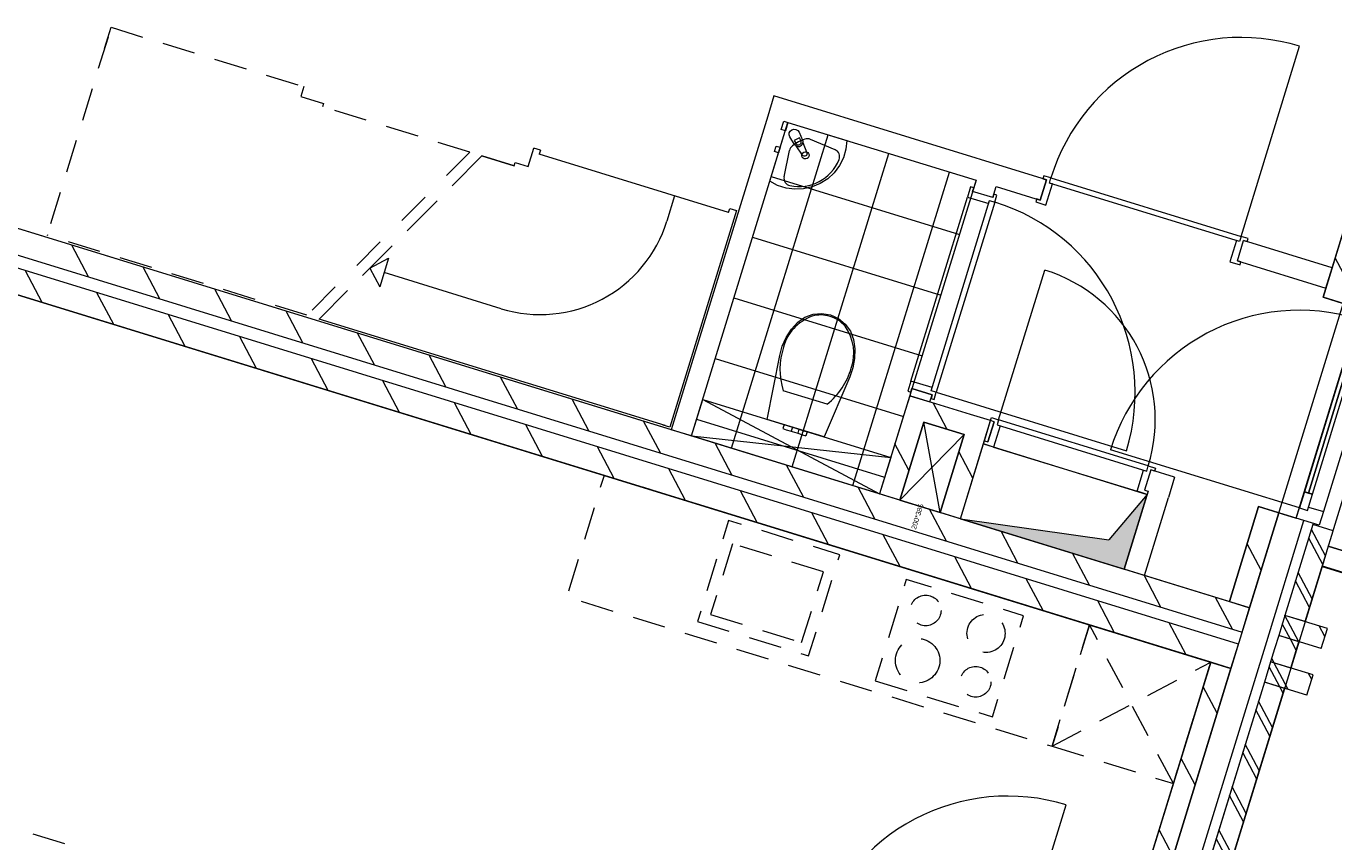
# Model space of a CAD drawing. Header units: metres. Extents: x 136314.7 to 136393.7, y 453293.7 to 453383.2.
# Tile 74 of 95: x 136354.5 to 136360.7, y 453336.3 to 453340.1. Entities that reach past the tile are written whole.
import ezdxf

# ---------------------------------------------------------------- set-up
doc = ezdxf.new("R2010")
doc.units = ezdxf.units.M
doc.set_wipeout_variables(frame=1)
doc.linetypes.add('B0701', pattern=[234.1199934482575, 155.9999942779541, -78.11999917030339])
doc.linetypes.add('Wipeout_Contour', pattern=[1000, 0, -1000])
for name, color, linetype in [('-DR-nw-vh-kantverharding', 4, 'Continuous'), ('kavelgrens', 211, 'Continuous'), ('SIT_Situatie plgr_3_74 Sanitair', 7, 'Continuous'), ('SIT_Situatie plgr_3_New_21 Buitenwanden', 7, 'Continuous'), ('SIT_Situatie plgr_3_New_21 Buitenwanden Afdek-arcering', 7, 'Continuous'), ('SIT_Situatie plgr_3_New_21 Buitenwanden Deuren', 7, 'Continuous'), ('SIT_Situatie plgr_3_New_21 Buitenwanden Doorsnede-arcering', 7, 'Continuous'), ('SIT_Situatie plgr_3_New_22 C Binnenwanden', 7, 'Continuous'), ('SIT_Situatie plgr_3_New_22 C Binnenwanden Doorsnede-arcering', 7, 'Continuous'), ('SIT_Situatie plgr_3_New_22 NC Binnenwanden', 7, 'Continuous'), ('SIT_Situatie plgr_3_New_22 NC Binnenwanden Deuren', 7, 'Continuous'), ('SIT_Situatie plgr_3_New_22 NC Binnenwanden Doorsnede-arcering', 7, 'Continuous'), ('SIT_Situatie plgr_3_New_23 Vloeren', 7, 'Continuous'), ('SIT_Situatie plgr_3_New_24 Trappen', 7, 'Continuous'), ('SIT_Situatie plgr_3_New_43 Vloerafwerking', 7, 'Continuous'), ('SIT_Situatie plgr_3_New_43 Vloerafwerking Afdek-arcering', 7, 'Continuous'), ('SIT_Situatie plgr_3_New_73 Keuken', 7, 'Continuous'), ('SIT_Situatie plgr_3_New_74 Sanitair', 7, 'Continuous'), ('SIT_Situatie plgr_3_New_74 Sanitair 2D arcering', 7, 'Continuous'), ('SIT_Situatie plgr_3_New_90 Terrein perceel', 7, 'Continuous')]:
    doc.layers.add(name, color=color, linetype=linetype)
doc.styles.add('GENERATED_STYLE_1', font='arial.ttf')
pattern_1 = [(117.8902296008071, (5844.947476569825, -12011.19237923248), (132.5768116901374, 70.16686541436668), []), (117.8902296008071, (5818.432114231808, -12025.22575231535), (132.5768116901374, 70.16686541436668), [])]
pattern_2 = [(117.8902296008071, (5844.947476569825, -12011.19237923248), (220.9613528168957, 116.9447756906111), [])]

# ---------------------------------------------------------------- blocks, each defined once
blk = doc.blocks.new('Woonblock 2 Jutfasehof')
at = {"layer": 'SIT_Situatie plgr_3_New_22 C Binnenwanden Doorsnede-arcering', "linetype": 'Continuous', "lineweight": 0}
h = blk.add_hatch(dxfattribs=at)
h.set_pattern_fill('130_KALKZANDSTEEN_0003', color=252, style=0, pattern_type=2)
h.set_pattern_definition(pattern_2)
h.paths.add_polyline_path([(1489.764699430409, 7796.76013933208), (-6404.671319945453, 10226.87946479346), (-6439.975716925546, 10112.19032165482), (1454.460302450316, 7682.070996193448)])
h = blk.add_hatch(dxfattribs=at)
h.set_pattern_fill('130_KALKZANDSTEEN_0003', color=252, style=0, pattern_type=2)
h.set_pattern_definition(pattern_2)
h.paths.add_polyline_path([(1436.808103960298, 7624.726424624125), (-6457.627915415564, 10054.8457500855), (-6492.932312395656, 9940.156606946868), (1401.503706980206, 7510.037281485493)])
at = {"layer": 'SIT_Situatie plgr_3_New_22 NC Binnenwanden Doorsnede-arcering', "linetype": 'Continuous', "lineweight": 0}
h = blk.add_hatch(dxfattribs=at)
h.set_pattern_fill('130_KALKZANDSTEEN_0003', color=252, style=0, pattern_type=2)
h.set_pattern_definition(pattern_2)
h.paths.add_polyline_path([(1932.246463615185, 9234.197363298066), (2062.28432582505, 9656.635707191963), (1966.710039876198, 9686.056038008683), (1836.672177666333, 9263.617694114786)])
h = blk.add_hatch(dxfattribs=at)
h.set_pattern_fill('130_KALKZANDSTEEN_0003', color=252, style=0, pattern_type=2)
h.set_pattern_definition(pattern_2)
h.paths.add_polyline_path([(-50.40213440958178, 8673.692980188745), (-20.98180231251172, 8769.267265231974), (-116.5560873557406, 8798.68759732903)])
h = blk.add_hatch(dxfattribs=at)
h.set_pattern_fill('130_KALKZANDSTEEN_0003', color=252, style=0, pattern_type=2)
h.set_pattern_definition(pattern_2)
h.paths.add_polyline_path([(-50.4021345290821, 8673.692981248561), (140.746613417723, 8614.852262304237), (170.1669442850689, 8710.426548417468), (-20.98180081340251, 8769.267266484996)])
h = blk.add_hatch(dxfattribs=at)
h.set_pattern_fill('130_KALKZANDSTEEN_0003', color=252, style=0, pattern_type=2)
h.set_pattern_definition(pattern_2)
h.paths.add_polyline_path([(-145.9764204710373, 8703.113312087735), (-259.2447411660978, 8335.152183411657), (-163.6704557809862, 8305.731850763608), (-50.40213481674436, 8673.692980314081)])
h = blk.add_hatch(dxfattribs=at)
h.set_pattern_fill('130_KALKZANDSTEEN_0003', color=252, style=0, pattern_type=2)
h.set_pattern_definition(pattern_2)
h.paths.add_polyline_path([(140.746613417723, 8614.852262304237), (27.47833040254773, 8246.891230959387), (123.0526163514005, 8217.470900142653), (236.3208990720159, 8585.431930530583)])
at = {"layer": 'SIT_Situatie plgr_3_New_43 Vloerafwerking Afdek-arcering', "linetype": 'Continuous', "lineweight": 0}
h = blk.add_hatch(dxfattribs=at)
h.set_pattern_fill('950_RASTER_300_0003', color=252, style=0, pattern_type=2)
h.set_pattern_definition([(162.8902295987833, (-432.9981273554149, 9351.240152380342), (88.26099246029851, 286.7228578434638), []), (252.8902295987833, (-432.9981273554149, 9351.240152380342), (-286.7228578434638, 88.2609924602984), [])])
h.paths.add_polyline_path([(-259.2447412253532, 8335.152183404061), (196.7703864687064, 9816.553615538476), (-692.0704728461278, 10090.16269216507), (-1148.085600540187, 8608.76126003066)])
at = {"layer": 'SIT_Situatie plgr_3_New_74 Sanitair 2D arcering', "linetype": 'Continuous', "lineweight": 0}
blk.add_hatch(color=252, dxfattribs=at).paths.add_polyline_path([(123.0523995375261, 8217.470850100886), (897.2041157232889, 7979.166170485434), (1006.059339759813, 8332.791028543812), (824.0369648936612, 8117.411872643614)])
at = {"layer": 'SIT_Situatie plgr_3_New_21 Buitenwanden', "color": 252, "linetype": 'Continuous', "lineweight": 0, "flags": 128}
for points in [[(1827.939946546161, 7603.724624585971), (1857.360277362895, 7699.298910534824)], [(1760.273185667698, 7383.90376690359), (1789.693516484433, 7479.478052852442)]]:
    blk.add_lwpolyline(points, dxfattribs=at)
at = {"layer": 'SIT_Situatie plgr_3_New_21 Buitenwanden Deuren', "color": 252, "linetype": 'Continuous', "lineweight": 0}
for p, q in [((1724.944294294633, 8268.444905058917), (1999.730184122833, 9161.108735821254)), ((2103.683413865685, 9111.321930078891), (1838.900436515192, 8251.153356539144)), ((1995.308776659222, 9078.765240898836), (1767.595416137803, 8339.020267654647)), ((1724.944294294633, 8268.444905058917), (832.2804635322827, 8543.230794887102)), ((1748.480558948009, 8344.90433381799), (1724.944294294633, 8268.444905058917)), ((1786.710273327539, 8333.136201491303), (1748.480558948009, 8344.90433381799)), ((1763.174008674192, 8256.676772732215), (1786.710273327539, 8333.136201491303)), ((1724.944294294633, 8268.444905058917), (1763.174008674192, 8256.676772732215)), ((1724.944294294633, 8268.444905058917), (1763.174008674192, 8256.676772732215)), ((1763.174008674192, 8256.676772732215), (1768.175464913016, 8272.924401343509)), ((1768.175464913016, 8272.924401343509), (1838.900436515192, 8251.153356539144))]:
    blk.add_line(p, q, dxfattribs=at)
at = {"layer": 'SIT_Situatie plgr_3_New_21 Buitenwanden Deuren', "color": 252, "linetype": 'Continuous', "lineweight": 0, "flags": 128}
for points in [[(1976.193919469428, 9084.64930706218), (1748.480558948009, 8344.90433381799), (1767.595416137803, 8339.020267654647), (1995.308776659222, 9078.765240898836)], [(1995.308776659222, 9078.765240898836), (1767.595416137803, 8339.020267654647), (1786.710273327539, 8333.136201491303), (2014.423633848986, 9072.881174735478)]]:
    blk.add_lwpolyline(points, close=True, dxfattribs=at)
at = {"layer": 'SIT_Situatie plgr_3_New_21 Buitenwanden Deuren', "color": 252, "linetype": 'Continuous', "lineweight": 0}
blk.add_arc((1724.944294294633, 8268.444905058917), 933.9999999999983, 72.89022960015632, 162.8902296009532, dxfattribs=at)
at = {"layer": 'SIT_Situatie plgr_3_New_22 C Binnenwanden', "color": 252, "linetype": 'Continuous', "lineweight": 0, "flags": 128}
for points in [[(1489.764699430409, 7796.76013933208), (-6404.671319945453, 10226.87946479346)], [(-6439.975716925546, 10112.19032165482), (1454.460302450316, 7682.070996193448)], [(1436.808103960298, 7624.726424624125), (-6457.627915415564, 10054.8457500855)], [(-6492.932312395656, 9940.156606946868), (1401.503706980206, 7510.037281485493)], [(1454.460302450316, 7682.070996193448), (1489.764699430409, 7796.76013933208)], [(1401.503706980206, 7510.037281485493), (1436.808103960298, 7624.726424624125)]]:
    blk.add_lwpolyline(points, dxfattribs=at)
at = {"layer": 'SIT_Situatie plgr_3_New_22 NC Binnenwanden', "color": 252, "linetype": 'Continuous', "lineweight": 0}
for p, q in [((500.2187486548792, 9723.14406390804), (529.6390794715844, 9818.718349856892)), ((276.1634953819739, 9734.567415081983), (180.5892094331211, 9763.987745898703)), ((1432.068036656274, 9436.295838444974), (1461.488367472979, 9531.870124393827)), ((-10.6847300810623, 8802.718127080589), (-106.2590160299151, 8832.138457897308)), ((282.4665040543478, 8675.857579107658), (253.0461732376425, 8580.283293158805)), ((1023.167220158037, 8447.850015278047), (993.7468893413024, 8352.275729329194))]:
    blk.add_line(p, q, dxfattribs=at)
at = {"layer": 'SIT_Situatie plgr_3_New_22 NC Binnenwanden', "color": 252, "linetype": 'Continuous', "lineweight": 0, "flags": 128}
for points in [[(-758.2244279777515, 10215.15730893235), (-787.6447587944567, 10119.5830229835)], [(529.6390943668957, 9818.718345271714), (-758.2244279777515, 10215.15730893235)], [(-787.6447587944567, 10119.5830229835), (-1243.659886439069, 8638.181590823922)], [(-1148.085600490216, 8608.761260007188), (-692.070472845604, 10090.16269216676)], [(-692.070472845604, 10090.16269216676), (196.7703868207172, 9816.553615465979)], [(196.7703868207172, 9816.553615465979), (180.5892011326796, 9763.9877447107)], [(276.1634870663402, 9734.567413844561), (292.34467276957, 9787.133284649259)], [(292.34467276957, 9787.133284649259), (500.2187446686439, 9723.1440651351)], [(1966.710039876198, 9686.056038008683), (1836.672177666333, 9263.617694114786)], [(1879.62586849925, 9403.156177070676), (1461.488382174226, 9531.8701198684)], [(1432.068020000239, 9436.295843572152), (1850.205537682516, 9307.581891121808)], [(1850.205537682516, 9307.581891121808), (1879.62586849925, 9403.156177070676)], [(1836.672177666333, 9263.617694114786), (1932.246463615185, 9234.197363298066)], [(-116.5560878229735, 8798.687597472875), (-145.9764204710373, 8703.113312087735)], [(-106.2590146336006, 8832.138464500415), (-116.5560890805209, 8798.687597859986)], [(-116.5560890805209, 8798.687597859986), (-20.981803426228, 8769.267266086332)], [(170.1669442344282, 8710.426548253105), (-116.5560878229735, 8798.687597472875)], [(-20.981803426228, 8769.267266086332), (-10.68472896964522, 8802.718132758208)], [(-145.9764204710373, 8703.113312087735), (-259.2447411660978, 8335.152183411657)], [(-163.6704557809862, 8305.731850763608), (-50.40213481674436, 8673.692980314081)], [(-50.40213481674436, 8673.692980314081), (140.746613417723, 8614.852262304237)], [(123.0526163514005, 8217.470900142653), (265.7412298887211, 8681.00621647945)], [(265.7412298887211, 8681.00621647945), (170.1669442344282, 8710.426548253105)], [(236.320857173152, 8585.431794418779), (265.7411879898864, 8681.006080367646)], [(282.4665050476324, 8675.857578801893), (265.7411879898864, 8681.006080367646)], [(-1148.085600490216, 8608.761260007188), (-1243.659886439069, 8638.181590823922)], [(140.746613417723, 8614.852262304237), (27.47833040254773, 8246.891230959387)], [(236.320857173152, 8585.431794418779), (253.0461746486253, 8580.283292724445)], [(1135.467006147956, 8413.28112656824), (1023.167221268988, 8447.850014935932)], [(1135.467006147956, 8413.28112656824), (1106.04667533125, 8317.706840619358)], [(1010.472389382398, 8347.127171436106), (897.2041157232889, 7979.166170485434)], [(993.7468873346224, 8352.275729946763), (1010.472389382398, 8347.127171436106)], [(-163.6704557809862, 8305.731850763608), (-259.2447411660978, 8335.152183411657)], [(992.7784016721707, 7949.7458396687), (1106.04667533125, 8317.706840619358)], [(123.0526163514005, 8217.470900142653), (27.47833040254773, 8246.891230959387)], [(1532.46595702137, 8275.379577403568), (1394.19040218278, 7826.180433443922)], [(1628.040242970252, 8245.959246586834), (1532.46595702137, 8275.379577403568)], [(992.7784016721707, 7949.7458396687), (897.2041157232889, 7979.166170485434)], [(1394.19040218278, 7826.180433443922), (1489.764688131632, 7796.760102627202)], [(1401.503706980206, 7510.037281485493), (1305.929421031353, 7539.457612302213)]]:
    blk.add_lwpolyline(points, dxfattribs=at)
at = {"layer": 'SIT_Situatie plgr_3_New_22 NC Binnenwanden Deuren', "color": 252, "linetype": 'Continuous', "lineweight": 0}
for p, q in [((1449.175917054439, 9551.354825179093), (1725.727026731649, 10449.75311309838)), ((517.3266290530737, 9838.203050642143), (512.9135794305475, 9823.86690774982)), ((550.7776291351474, 9827.905934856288), (517.3266290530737, 9838.203050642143)), ((543.2754447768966, 9803.534491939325), (550.7776291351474, 9827.905934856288)), ((543.2754447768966, 9803.534491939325), (550.7776291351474, 9827.905934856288)), ((550.7776291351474, 9827.905934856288), (1449.175917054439, 9551.354825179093)), ((171.4016169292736, 9785.126297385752), (156.6914518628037, 9737.339154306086)), ((185.7377598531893, 9780.713247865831), (171.4016169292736, 9785.126297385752)), ((180.589202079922, 9763.987747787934), (185.7377598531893, 9780.713247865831)), ((529.6390794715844, 9818.718349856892), (500.2187486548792, 9723.14406390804)), ((500.2187486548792, 9723.14406390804), (529.6390794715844, 9818.718349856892)), ((500.2187486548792, 9723.14406390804), (529.6390794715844, 9818.718349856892)), ((512.9135794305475, 9823.86690774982), (529.6390794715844, 9818.718349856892)), ((526.8673419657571, 9699.246313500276), (557.6115876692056, 9799.121442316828)), ((557.6115876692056, 9799.121442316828), (543.2754447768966, 9803.534491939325)), ((1441.673732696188, 9526.98338226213), (543.2754447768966, 9803.534491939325)), ((-111.0335523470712, 8867.61315025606), (156.6914518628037, 9737.339154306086)), ((-15.57147283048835, 8822.532762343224), (260.9796304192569, 9720.931052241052)), ((285.351073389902, 9713.428868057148), (8.799970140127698, 8815.030578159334)), ((285.351073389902, 9713.428868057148), (8.799970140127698, 8815.030578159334)), ((156.6914518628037, 9737.339154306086), (256.5665808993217, 9706.594909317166)), ((276.1634882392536, 9734.56741765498), (180.589202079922, 9763.987747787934)), ((276.1634882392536, 9734.56741765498), (180.589202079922, 9763.987747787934)), ((276.1634882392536, 9734.56741765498), (180.589202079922, 9763.987747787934)), ((256.5665808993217, 9706.594909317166), (260.9796304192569, 9720.931052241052)), ((260.9796304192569, 9720.931052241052), (285.351073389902, 9713.428868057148)), ((260.9796304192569, 9720.931052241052), (285.351073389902, 9713.428868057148)), ((281.3120460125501, 9751.292917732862), (276.1634882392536, 9734.56741765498)), ((295.6481889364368, 9746.879868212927), (281.3120460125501, 9751.292917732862)), ((285.351073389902, 9713.428868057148), (295.6481889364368, 9746.879868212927)), ((483.4932486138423, 9728.292621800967), (479.0801989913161, 9713.956478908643)), ((479.0801989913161, 9713.956478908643), (526.8673419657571, 9699.246313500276)), ((500.2187486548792, 9723.14406390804), (483.4932486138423, 9728.292621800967)), ((1427.33758980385, 9531.396431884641), (1396.593344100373, 9431.521303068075)), ((1441.673732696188, 9526.98338226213), (1427.33758980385, 9531.396431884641)), ((1432.068036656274, 9436.295838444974), (1461.488367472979, 9531.870124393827)), ((1432.068036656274, 9436.295838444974), (1461.488367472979, 9531.870124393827)), ((1432.068036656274, 9436.295838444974), (1461.488367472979, 9531.870124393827)), ((1449.175917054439, 9551.354825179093), (1441.673732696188, 9526.98338226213)), ((1449.175917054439, 9551.354825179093), (1441.673732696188, 9526.98338226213)), ((1482.626917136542, 9541.057709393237), (1449.175917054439, 9551.354825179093)), ((1461.488367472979, 9531.870124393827), (1478.213867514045, 9526.721566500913)), ((1478.213867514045, 9526.721566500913), (1482.626917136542, 9541.057709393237)), ((1396.593344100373, 9431.521303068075), (1444.380487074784, 9416.811137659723)), ((1448.793536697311, 9431.147280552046), (1432.068036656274, 9436.295838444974)), ((1444.380487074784, 9416.811137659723), (1448.793536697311, 9431.147280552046)), ((303.6050537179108, 8685.045164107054), (521.3155017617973, 9392.294880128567)), ((-111.0335523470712, 8867.61315025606), (-125.7437174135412, 8819.826007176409)), ((-11.15842331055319, 8836.868905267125), (-111.0335523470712, 8867.61315025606)), ((-125.7437174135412, 8819.826007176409), (-111.4075744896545, 8815.41295765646)), ((-111.4075744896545, 8815.41295765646), (-106.259016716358, 8832.138457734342)), ((-106.259016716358, 8832.138457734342), (-10.68473055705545, 8802.718127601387)), ((-10.68473055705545, 8802.718127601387), (-106.259016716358, 8832.138457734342)), ((-10.68473055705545, 8802.718127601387), (-106.259016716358, 8832.138457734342)), ((-10.68473055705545, 8802.718127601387), (-15.83328833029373, 8785.992627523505)), ((-15.83328833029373, 8785.992627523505), (-1.497145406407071, 8781.579578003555)), ((-15.57147283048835, 8822.532762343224), (-11.15842331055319, 8836.868905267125)), ((8.799970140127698, 8815.030578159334), (-15.57147283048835, 8822.532762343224)), ((8.799970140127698, 8815.030578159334), (-15.57147283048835, 8822.532762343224)), ((-1.497145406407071, 8781.579578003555), (8.799970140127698, 8815.030578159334)), ((8.799970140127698, 8815.030578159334), (907.1982600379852, 8538.47947490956)), ((253.0461732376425, 8580.283293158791), (282.4665040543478, 8675.857579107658)), ((282.4665040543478, 8675.857579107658), (253.0461732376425, 8580.283293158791)), ((282.4665040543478, 8675.857579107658), (253.0461732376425, 8580.283293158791)), ((265.7410040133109, 8681.006137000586), (270.154053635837, 8695.34227989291)), ((282.4665040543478, 8675.857579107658), (265.7410040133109, 8681.006137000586)), ((270.154053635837, 8695.34227989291), (303.6050537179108, 8685.045164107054)), ((310.439012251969, 8656.260671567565), (279.6947665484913, 8556.385542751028)), ((303.6050537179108, 8685.045164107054), (296.10286935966, 8660.673721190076)), ((303.6050537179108, 8685.045164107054), (296.10286935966, 8660.673721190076)), ((296.10286935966, 8660.673721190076), (310.439012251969, 8656.260671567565)), ((296.10286935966, 8660.673721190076), (1003.352585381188, 8442.963273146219)), ((1010.854769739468, 8467.334716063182), (303.6050537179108, 8685.045164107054)), ((1010.854769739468, 8467.334716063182), (303.6050537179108, 8685.045164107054)), ((231.9076235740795, 8571.095708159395), (236.3206731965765, 8585.431851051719)), ((279.6947665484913, 8556.385542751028), (231.9076235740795, 8571.095708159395)), ((236.3206731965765, 8585.431851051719), (253.0461732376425, 8580.283293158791)), ((279.6947665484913, 8556.385542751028), (958.2721967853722, 8347.50119395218)), ((1003.352585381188, 8442.963273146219), (1010.854769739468, 8467.334716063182)), ((1003.352585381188, 8442.963273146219), (1010.854769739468, 8467.334716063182)), ((1010.854769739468, 8467.334716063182), (1044.305769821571, 8457.037600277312)), ((958.2721967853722, 8347.50119395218), (989.0164424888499, 8447.37632276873)), ((989.0164424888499, 8447.37632276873), (1003.352585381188, 8442.963273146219)), ((1023.167220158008, 8447.850015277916), (993.7468893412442, 8352.275729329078)), ((1023.167220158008, 8447.850015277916), (993.7468893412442, 8352.275729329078)), ((1023.167220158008, 8447.850015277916), (993.7468893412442, 8352.275729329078)), ((1039.892720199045, 8442.701457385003), (1023.167220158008, 8447.850015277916)), ((1044.305769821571, 8457.037600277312), (1039.892720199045, 8442.701457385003)), ((1006.059339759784, 8332.791028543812), (958.2721967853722, 8347.50119395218)), ((993.7468893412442, 8352.275729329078), (1010.47238938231, 8347.127171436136)), ((1010.47238938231, 8347.127171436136), (1006.059339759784, 8332.791028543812)), ((345.9135114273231, 5967.319102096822), (622.4646211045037, 6865.717390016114))]:
    blk.add_line(p, q, dxfattribs=at)
for centre, radius, start, end in [((1449.175917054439, 9551.354825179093), 940.0000000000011, 72.89022960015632, 162.8902296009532), ((8.799970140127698, 8815.030578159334), 940.0000000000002, 342.8902296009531, 72.89022960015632), ((303.6050537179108, 8685.04516410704), 739.9999999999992, 342.8902296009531, 72.89022960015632), ((345.9135114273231, 5967.319102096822), 940.0000000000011, 72.89022960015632, 162.8902296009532)]:
    blk.add_arc(centre, radius, start, end, dxfattribs=at)
at = {"layer": 'SIT_Situatie plgr_3_New_23 Vloeren', "color": 252, "linetype": 'Continuous', "lineweight": 0, "flags": 128}
for points in [[(1454.463316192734, 7682.079188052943), (2540.053203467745, 11208.7674749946), (-5354.365270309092, 13638.8813994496), (-6439.984936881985, 10112.1931597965)], [(351.200910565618, 4098.043464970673), (1436.790797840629, 7624.731751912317), (-6457.627675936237, 10054.84567636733), (-7543.247342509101, 6528.157436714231)]]:
    blk.add_lwpolyline(points, close=True, dxfattribs=at)
at = {"layer": 'SIT_Situatie plgr_3_New_24 Trappen', "color": 252, "linetype": 'B0701', "lineweight": 0}
for p, q in [((-3922.413635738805, 10438.97790096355), (-3891.522288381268, 10539.33090120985)), ((-3891.522288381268, 10539.33090120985), (-2980.699343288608, 10258.95514852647)), ((-3905.644047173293, 10493.45524395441), (-4193.963289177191, 9556.82724165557)), ((-2980.699343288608, 10258.95514852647), (-2994.821102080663, 10213.07949127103)), ((-2994.821102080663, 10213.07949127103), (-2886.822158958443, 10179.83451744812)), ((-2886.822158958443, 10179.83451744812), (-2891.676513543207, 10164.06476026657)), ((-2195.4862598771, 9949.758711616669), (-2891.676513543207, 10164.06476026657)), ((-2195.4862598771, 9949.758711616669), (-2336.783690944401, 9808.213538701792)), ((-2407.432406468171, 9737.440952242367), (-2548.729837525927, 9595.895779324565)), ((-2965.287423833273, 9178.607827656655), (-4193.963289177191, 9556.82724165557)), ((-2619.378553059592, 9525.123192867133), (-2760.675984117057, 9383.578019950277)), ((-2831.324699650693, 9312.805433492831), (-2965.287423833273, 9178.607827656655)), ((-4994.784694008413, 6955.295178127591), (-4083.961748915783, 6674.919425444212))]:
    blk.add_line(p, q, dxfattribs=at)
at = {"layer": 'SIT_Situatie plgr_3_New_24 Trappen', "color": 252, "linetype": 'Continuous', "lineweight": 0}
for p, q in [((-1920.088256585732, 9882.247871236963), (-1893.609958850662, 9968.264728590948)), ((-1862.070444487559, 9958.55601942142), (-1893.609958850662, 9968.264728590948)), ((-1862.070444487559, 9958.55601942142), (-1867.954510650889, 9939.44116223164)), ((-2138.141688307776, 9932.106513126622), (-2279.439119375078, 9790.561340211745)), ((-2138.141688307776, 9932.106513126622), (-1985.632282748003, 9885.160024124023)), ((-1985.632282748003, 9885.160024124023), (-2138.141688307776, 9932.106513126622)), ((-1985.632282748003, 9885.160024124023), (-1980.777928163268, 9900.92978130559)), ((-1980.777928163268, 9900.92978130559), (-1920.088256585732, 9882.247871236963)), ((-972.9013227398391, 9663.919764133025), (-1867.954510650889, 9939.44116223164)), ((-2350.087834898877, 9719.788753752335), (-2491.385265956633, 9578.243580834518)), ((-1228.084666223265, 9742.472047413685), (-1264.565876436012, 9623.959932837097)), ((-935.4777422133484, 9673.32591215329), (-1250.275281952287, 8650.681052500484)), ((-972.9013227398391, 9663.919764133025), (-967.0172565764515, 9683.034621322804)), ((-967.0172565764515, 9683.034621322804), (-935.4777422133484, 9673.32591215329)), ((-2562.033981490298, 9507.470994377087), (-2703.331412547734, 9365.92582146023)), ((-2668.253854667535, 9401.064882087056), (-2579.869313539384, 9447.842792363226)), ((-2668.253854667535, 9401.064882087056), (-2621.475944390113, 9312.680340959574)), ((-2579.869313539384, 9447.842792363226), (-2621.475944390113, 9312.680340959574)), ((-2047.032177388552, 9209.836173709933), (-2600.672628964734, 9380.2615666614)), ((-2773.98012808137, 9295.1532350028), (-2907.94285226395, 9160.955629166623)), ((-1272.257367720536, 8657.447728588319), (-2907.94285226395, 9160.955629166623)), ((-1250.275281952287, 8650.681052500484), (-1281.814796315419, 8660.389761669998))]:
    blk.add_line(p, q, dxfattribs=at)
blk.add_arc((-1862.860906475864, 9808.131203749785), 626.0000000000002, 252.8902296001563, 342.8902296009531, dxfattribs=at)
at = {"layer": 'SIT_Situatie plgr_3_New_43 Vloerafwerking', "color": 252, "linetype": 'Continuous', "lineweight": 0, "flags": 128}
blk.add_lwpolyline([(-259.2447412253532, 8335.152183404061), (-1148.085600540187, 8608.76126003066), (-692.0704728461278, 10090.16269216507), (196.7703864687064, 9816.553615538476)], close=True, dxfattribs=at)
at = {"layer": 'SIT_Situatie plgr_3_New_73 Keuken', "color": 252, "linetype": 'B0701', "lineweight": 0}
for p, q in [((-954.419160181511, 8099.233732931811), (-1057.390318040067, 7764.723732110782)), ((-524.3348734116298, 7966.84224425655), (-954.419160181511, 8099.233732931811)), ((-627.3060312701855, 7632.332243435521), (-524.3348734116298, 7966.84224425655)), ((-1057.390318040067, 7764.723732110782), (-627.3060312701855, 7632.332243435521))]:
    blk.add_line(p, q, dxfattribs=at)
at = {"layer": 'SIT_Situatie plgr_3_New_73 Keuken', "color": 252, "linetype": 'B0701', "lineweight": 0, "flags": 128}
for points in [[(732.4837024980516, 7715.979598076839), (-1561.29916027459, 8422.067537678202), (-1737.821145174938, 7848.621821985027), (555.9617175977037, 7142.533882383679)], [(-1119.887626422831, 7731.646754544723), (-594.2290537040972, 7569.834935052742), (-447.1273996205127, 8047.706364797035), (-972.7859723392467, 8209.51818428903)], [(-279.9392619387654, 7452.161969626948), (274.3915965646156, 7281.524050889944), (421.4932506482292, 7759.395480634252), (-132.8376078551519, 7930.033399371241)]]:
    blk.add_lwpolyline(points, close=True, dxfattribs=at)
at = {"layer": 'SIT_Situatie plgr_3_New_73 Keuken', "color": 252, "linetype": 'B0701', "lineweight": 0}
for centre, radius in [((-41.21103686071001, 7784.118795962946), 72.5), ((244.0756993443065, 7675.896902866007), 90), ((-79.4874636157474, 7547.403505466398), 105), ((194.9279085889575, 7447.236489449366), 72.5)]:
    blk.add_circle(centre, radius, dxfattribs=at)
at = {"layer": 'SIT_Situatie plgr_3_New_74 Sanitair', "color": 252, "linetype": 'Continuous', "lineweight": 0}
for p, q in [((-638.0342199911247, 10017.16050561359), (-662.0748151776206, 10004.43691401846)), ((-631.0780654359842, 10004.01719663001), (-638.0342199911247, 10017.16050561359)), ((-710.435213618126, 9833.556523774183), (-685.0683927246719, 9957.291032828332)), ((-662.0748151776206, 10004.43691401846), (-655.118660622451, 9991.29360503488)), ((-469.668328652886, 9961.141010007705), (-586.1898605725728, 10009.68763515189)), ((-1095.129005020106, 8780.794974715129), (-259.2447411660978, 8335.152183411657)), ((-610.9411580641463, 8790.173106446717), (-715.0611701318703, 8822.224041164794)), ((-506.8204685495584, 8758.12274726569), (-610.9411580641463, 8790.173106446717)), ((-709.9646292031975, 8662.2310527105), (-715.848695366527, 8643.11619552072)), ((-709.9646292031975, 8662.2310527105), (-694.0085848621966, 8657.319353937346)), ((-694.0085848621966, 8657.319353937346), (-670.7791719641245, 8650.168717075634)), ((-50.4021354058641, 8673.692978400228), (-163.6704184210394, 8305.731947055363)), ((140.746613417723, 8614.852262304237), (-50.4021354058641, 8673.692978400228)), ((27.47833040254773, 8246.891230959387), (-50.4021354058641, 8673.692978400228)), ((-1148.085600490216, 8608.761260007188), (-206.2881456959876, 8507.185898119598)), ((-715.848695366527, 8643.11619552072), (-699.8926510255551, 8638.204496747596)), ((-699.8926510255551, 8638.204496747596), (-676.6632381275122, 8631.05385988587)), ((-670.7791719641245, 8650.168717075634), (-676.6632381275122, 8631.05385988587)), ((-676.6632381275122, 8631.05385988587), (-672.1843484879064, 8629.675137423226)), ((-672.1843484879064, 8629.675137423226), (-661.3713523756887, 8626.346606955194)), ((-670.7791719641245, 8650.168717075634), (-666.300282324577, 8648.789994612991)), ((-666.300282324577, 8648.789994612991), (-655.4872862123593, 8645.461464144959)), ((-661.3713523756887, 8626.346606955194), (-650.558356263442, 8623.018076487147)), ((-655.4872862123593, 8645.461464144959), (-644.6742901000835, 8642.132933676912)), ((-650.558356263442, 8623.018076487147), (-646.0794666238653, 8621.639354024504)), ((-640.1954004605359, 8640.75421121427), (-646.0794666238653, 8621.639354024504)), ((-646.0794666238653, 8621.639354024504), (-622.8500537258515, 8614.488717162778)), ((-644.6742901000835, 8642.132933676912), (-640.1954004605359, 8640.75421121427)), ((-640.1954004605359, 8640.75421121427), (-616.9659875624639, 8633.603574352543)), ((-622.8500537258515, 8614.488717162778), (-606.8940093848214, 8609.577018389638)), ((-616.9659875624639, 8633.603574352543), (-601.009943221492, 8628.691875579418)), ((-601.009943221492, 8628.691875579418), (-606.8940093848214, 8609.577018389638)), ((140.746613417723, 8614.852262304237), (-163.6704184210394, 8305.731947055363)), ((27.47833040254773, 8246.891230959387), (140.746613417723, 8614.852262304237)), ((123.0523995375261, 8217.470850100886), (231.9076235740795, 8571.095708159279)), ((231.9076235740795, 8571.095708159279), (1006.059339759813, 8332.791028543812)), ((-163.6704184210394, 8305.731947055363), (27.47833040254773, 8246.891230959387)), ((1006.059339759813, 8332.791028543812), (824.0369648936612, 8117.411872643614)), ((897.2041157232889, 7979.166170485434), (1006.059339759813, 8332.791028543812)), ((123.0523995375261, 8217.470850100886), (824.0369648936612, 8117.411872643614)), ((123.0523995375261, 8217.470850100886), (897.2041157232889, 7979.166170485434))]:
    blk.add_line(p, q, dxfattribs=at)
at = {"layer": 'SIT_Situatie plgr_3_New_74 Sanitair', "color": 252, "linetype": 'Continuous', "lineweight": 0, "flags": 128}
for points in [[(-414.0364387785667, 10004.57635291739), (-418.5487166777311, 9963.132214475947), (-430.3027383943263, 9923.133490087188), (-448.929258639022, 9885.836714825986), (-473.8431368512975, 9852.413543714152), (-504.2617190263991, 9823.913944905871), (-539.2294243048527, 9801.233215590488), (-577.6477639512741, 9785.08385678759), (-618.3098496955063, 9775.973190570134), (-659.9383073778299, 9774.187422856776), (-701.2254048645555, 9779.782652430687), (-740.8741336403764, 9792.583108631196), (-777.6389535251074, 9812.18667307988), (-692.0704728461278, 10090.16269216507)], [(-692.0704728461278, 10090.16269216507), (-704.427011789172, 10050.02149206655), (-723.5418689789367, 10055.90555822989), (-711.1853300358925, 10096.04675832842)], [(-728.2574797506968, 9972.606320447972), (-736.2009690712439, 9946.801263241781), (-755.3158262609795, 9952.68532940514), (-747.3723369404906, 9978.49038661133)], [(-700.6883782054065, 9074.494781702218), (-676.0260901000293, 9112.44705636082), (-645.7638427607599, 9146.104150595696), (-611.7237725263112, 9169.678926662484), (-572.80199157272, 9183.806609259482), (-531.565564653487, 9187.55541481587), (-490.7332886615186, 9180.677936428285), (-453.1018798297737, 9163.402186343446), (-421.1121377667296, 9137.112400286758), (-396.8730721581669, 9103.542113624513), (-381.983357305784, 9064.905436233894), (-375.8874291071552, 9020.056319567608), (-376.8375055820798, 8974.804789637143), (-384.8104873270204, 8930.251056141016), (-399.6125256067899, 8887.47836311), (-520.7516315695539, 8603.986212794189), (-790.2229408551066, 8686.936715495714), (-730.9653313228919, 8989.477651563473), (-719.1510878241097, 9033.170068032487)], [(-1095.129005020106, 8780.794974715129), (-206.2881456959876, 8507.185898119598), (-259.2447411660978, 8335.152183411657), (-1148.085600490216, 8608.761260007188)]]:
    blk.add_lwpolyline(points, close=True, dxfattribs=at)
blk.add_lwpolyline([(-639.6109510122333, 10044.51013795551), (-623.5216847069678, 10005.55922269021, -0.1210195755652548), (-621.9618703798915, 9995.621055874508), (-603.0602639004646, 9945.734547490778, -0.8825662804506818), (-622.681632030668, 9935.34985140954), (-653.3026185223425, 9979.033825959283, -0.1210195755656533), (-660.6431919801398, 9985.91250037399), (-683.8032215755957, 10021.12118281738, -0.9999999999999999)], format="xyb", close=True, dxfattribs=at)
at = {"layer": 'SIT_Situatie plgr_3_New_74 Sanitair', "color": 252, "linetype": 'Continuous', "lineweight": 0}
for centre, radius, start, end in [((-643.0983630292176, 9997.65540083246), 13.60000000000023, 207.8902296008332, 27.89022960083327), ((-642.9711804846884, 9997.415095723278), 21.08576984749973, 240.661254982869, 355.1192042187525)]:
    blk.add_arc(centre, radius, start, end, dxfattribs=at)
for centre, major_axis, ratio, start_param, end_param in [((-600.8276825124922, 9974.542081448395), (11.20096762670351, 36.38723471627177), 0.999371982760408, 6.187105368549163, 6.894227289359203), ((-647.7941795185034, 9949.654122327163), (11.20096762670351, 36.38723471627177), 0.999371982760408, 0.960148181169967, 1.66727010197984), ((-540.3459248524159, 9803.30056054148), (64.63491351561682, 209.9716602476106), 0.999371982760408, 0.6336940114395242, 0.9370547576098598), ((-483.2950245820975, 9928.423179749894), (10.42789401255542, 33.87584355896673), 0.9993719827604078, 4.605166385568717, 6.187105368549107), ((-638.9889064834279, 9990.252889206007), (59.74074681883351, 194.072570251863), 0.9993719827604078, 3.224297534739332, 4.628172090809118), ((-675.7357636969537, 9826.447142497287), (10.42789401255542, 33.87584355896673), 0.9993719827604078, 1.667270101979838, 3.249209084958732), ((-463.8476476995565, 8963.940979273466), (-245.5261816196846, 75.57954962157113), 0.8755458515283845, 5.438327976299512, 6.338916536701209), ((-527.8615079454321, 9057.301194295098), (-132.39114276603, 40.75354765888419), 0.8755458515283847, 4.718249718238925, 5.344893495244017), ((-529.4134761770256, 9057.781703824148), (-132.3882507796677, 40.75265742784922), 0.8755458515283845, 4.079884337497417, 4.706528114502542), ((-634.8500951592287, 9016.580123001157), (-245.5260887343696, 75.57952102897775), 0.8755458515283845, 3.085865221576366, 3.986453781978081), ((-308.9486256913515, 8893.950842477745), (-406.4299736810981, 125.1100561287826), 0.8755458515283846, 6.259569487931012, 6.812590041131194), ((-802.2943985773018, 9045.815914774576), (-406.4299549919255, 125.1100503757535), 0.8755458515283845, 2.612190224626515, 3.165210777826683)]:
    blk.add_ellipse(centre, major_axis=major_axis, ratio=ratio, start_param=start_param, end_param=end_param, dxfattribs=at)
blk.add_ellipse((-609.6995671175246, 9934.408639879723), major_axis=(5.053457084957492, 16.41655749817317), ratio=0.9993719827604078, dxfattribs=at)
at = {"layer": 'SIT_Situatie plgr_3_New_90 Terrein perceel', "color": 252, "linetype": 'Continuous', "lineweight": 0, "flags": 128}
blk.add_lwpolyline([(2692.587253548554, 9086.987587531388), (2214.715950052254, 9234.089202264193), (1861.671981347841, 8087.197770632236), (2339.543317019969, 7940.096159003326)], close=True, dxfattribs=at)
blk.add_lwpolyline([(2339.543317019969, 7940.096159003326), (1861.671981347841, 8087.197770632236), (1832.251650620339, 7991.623484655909), (2405.697275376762, 7815.101543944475)], dxfattribs=at)
at = {"layer": 'SIT_Situatie plgr_3_74 Sanitair', "color": 252, "linetype": 'Continuous', "lineweight": 0, "insert": (-98.73759146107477, 8167.756702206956), "char_height": 24, "attachment_point": 4, "rotation": 72.89022960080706, "style": 'GENERATED_STYLE_1'}
blk.add_mtext('\\A1;200*385', dxfattribs=at)
at = {"color": 252, "linetype": 'Wipeout_Contour', "lineweight": 0, "ltscale": 819801.7181099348}
blk.add_wipeout([(1088.8001029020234, 5576.461126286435), (1655.1414711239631, 7416.266130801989), (1559.5671851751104, 7445.686461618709), (993.2258169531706, 5605.881457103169)], dxfattribs=at).dxf.layer = 'SIT_Situatie plgr_3_New_21 Buitenwanden Afdek-arcering'
at = {"layer": 'SIT_Situatie plgr_3_New_21 Buitenwanden Doorsnede-arcering', "linetype": 'Continuous', "lineweight": 0}
h = blk.add_hatch(dxfattribs=at)
h.set_pattern_fill('145_BAKSTEEN_0003', color=252, style=0, pattern_type=2)
h.set_pattern_definition(pattern_1)
h.paths.add_polyline_path([(1380.061377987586, 6522.646557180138), (1655.141471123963, 7416.266130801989), (1559.56718517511, 7445.686461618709), (1284.487092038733, 6552.066887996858)])
at = {"layer": 'SIT_Situatie plgr_3_New_22 NC Binnenwanden Doorsnede-arcering', "linetype": 'Continuous', "lineweight": 0}
h = blk.add_hatch(dxfattribs=at)
h.set_pattern_fill('130_KALKZANDSTEEN_0003', color=252, style=0, pattern_type=2)
h.set_pattern_definition(pattern_2)
h.paths.add_polyline_path([(1120.245333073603, 6596.3470711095), (1401.503706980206, 7510.037281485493), (1305.929421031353, 7539.457612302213), (1024.67104712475, 6625.767401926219)])
at = {"layer": 'SIT_Situatie plgr_3_New_21 Buitenwanden', "color": 252, "linetype": 'Continuous', "lineweight": 0, "flags": 128}
for points in [[(1445.634203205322, 7653.398710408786), (1120.245325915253, 6596.347047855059)], [(1559.56718517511, 7445.686461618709), (993.2258169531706, 5605.881457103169)], [(1559.56718517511, 7445.686461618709), (1284.487092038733, 6552.066887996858)], [(1655.141471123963, 7416.266130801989), (1559.56718517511, 7445.686461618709)], [(1760.273185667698, 7383.90376690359), (1559.56718517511, 7445.686461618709)], [(1088.800102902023, 5576.461126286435), (1655.141471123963, 7416.266130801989)], [(1380.061377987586, 6522.646557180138), (1655.141471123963, 7416.266130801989)]]:
    blk.add_lwpolyline(points, dxfattribs=at)
at = {"layer": 'SIT_Situatie plgr_3_New_22 NC Binnenwanden', "color": 252, "linetype": 'Continuous', "lineweight": 0, "flags": 128}
for points in [[(1305.929421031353, 7539.457612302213), (1024.67104712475, 6625.767401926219)], [(1120.245333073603, 6596.3470711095), (1401.503706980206, 7510.037281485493)]]:
    blk.add_lwpolyline(points, dxfattribs=at)
at = {"layer": 'SIT_Situatie plgr_3_New_23 Vloeren', "color": 252, "linetype": 'Continuous', "lineweight": 0, "flags": 128}
blk.add_lwpolyline([(-7412.359453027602, 6613.423415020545), (290.928007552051, 4242.144747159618), (429.2035614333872, 4691.343888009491), (606.9717336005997, 4636.622072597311), (911.1779595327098, 5624.860206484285), (733.4097873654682, 5679.582021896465), (1305.92941291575, 7539.457587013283), (-6397.358047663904, 9910.736254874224), (-6487.107313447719, 9619.240121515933), (-6664.875485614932, 9673.961936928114), (-6969.081711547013, 8685.723803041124), (-6791.313539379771, 8631.001987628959)], close=True, dxfattribs=at)
at = {"layer": 'SIT_Situatie plgr_3_New_73 Keuken', "color": 252, "linetype": 'B0701', "lineweight": 0}
for p, q in [((1129.407436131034, 6966.011896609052), (732.4837053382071, 7715.97959720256)), ((555.9617204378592, 7142.5338815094), (1305.929421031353, 7539.457612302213))]:
    blk.add_line(p, q, dxfattribs=at)
at = {"layer": 'SIT_Situatie plgr_3_New_73 Keuken', "color": 252, "linetype": 'B0701', "lineweight": 0, "flags": 128}
blk.add_lwpolyline([(555.9617204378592, 7142.5338815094), (1129.407436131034, 6966.011896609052), (1305.929421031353, 7539.457612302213), (732.4837053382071, 7715.97959720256)], close=True, dxfattribs=at)
at = {"layer": 'SIT_Situatie plgr_3_New_90 Terrein perceel', "color": 252, "linetype": 'Continuous', "lineweight": 0, "flags": 128}
blk.add_lwpolyline([(1140.873871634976, 5745.627755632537), (1618.745161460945, 5598.526127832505), (2310.122883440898, 7844.521892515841), (1832.251664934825, 7991.623484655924)], close=True, dxfattribs=at)
at = {"color": 252, "linetype": 'Wipeout_Contour', "lineweight": 0, "ltscale": 818149.3529372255}
blk.add_wipeout([(1752.2285628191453, 7731.6612744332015), (1884.325848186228, 8160.789818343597), (1788.7515622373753, 8190.210149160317), (1656.6542768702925, 7761.081605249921)], dxfattribs=at).dxf.layer = 'SIT_Situatie plgr_3_New_21 Buitenwanden Afdek-arcering'
at = {"color": 252, "linetype": 'Wipeout_Contour', "lineweight": 0, "ltscale": 818602.1780998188}
blk.add_wipeout([(1684.5618019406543, 7511.840416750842), (1703.6850282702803, 7573.963739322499), (1608.1107423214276, 7603.384070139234), (1588.9875159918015, 7541.260747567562)], dxfattribs=at).dxf.layer = 'SIT_Situatie plgr_3_New_21 Buitenwanden Afdek-arcering'
at = {"layer": 'SIT_Situatie plgr_3_New_21 Buitenwanden Doorsnede-arcering', "linetype": 'Continuous', "lineweight": 0}
h = blk.add_hatch(dxfattribs=at)
h.set_pattern_fill('145_BAKSTEEN_0003', color=252, style=0, pattern_type=2)
h.set_pattern_definition(pattern_1)
h.paths.add_polyline_path([(1752.228562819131, 7731.661274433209), (1884.325848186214, 8160.789818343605), (1788.751562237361, 8190.210149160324), (1656.654276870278, 7761.081605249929)])
h = blk.add_hatch(dxfattribs=at)
h.set_pattern_fill('145_BAKSTEEN_0003', color=252, style=0, pattern_type=2)
h.set_pattern_definition(pattern_1)
h.paths.add_polyline_path([(1656.654276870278, 7761.081605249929), (1627.233946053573, 7665.50731930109), (1827.939946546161, 7603.724624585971), (1857.360277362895, 7699.298910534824)])
h = blk.add_hatch(dxfattribs=at)
h.set_pattern_fill('145_BAKSTEEN_0003', color=252, style=0, pattern_type=2)
h.set_pattern_definition(pattern_1)
h.paths.add_polyline_path([(1684.561801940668, 7511.840416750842), (1703.685028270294, 7573.963739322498), (1608.110742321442, 7603.384070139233), (1588.987515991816, 7541.260747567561)])
h = blk.add_hatch(dxfattribs=at)
h.set_pattern_fill('145_BAKSTEEN_0003', color=252, style=0, pattern_type=2)
h.set_pattern_definition(pattern_1)
h.paths.add_polyline_path([(1760.273185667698, 7383.90376690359), (1789.693516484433, 7479.478052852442), (1588.987515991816, 7541.260747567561), (1559.56718517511, 7445.686461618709)])
at = {"layer": 'SIT_Situatie plgr_3_New_22 NC Binnenwanden Doorsnede-arcering', "linetype": 'Continuous', "lineweight": 0}
h = blk.add_hatch(dxfattribs=at)
h.set_pattern_fill('130_KALKZANDSTEEN_0003', color=252, style=0, pattern_type=2)
h.set_pattern_definition(pattern_2)
h.paths.add_polyline_path([(1489.764688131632, 7796.760102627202), (1628.040242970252, 8245.959246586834), (1532.46595702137, 8275.379577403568), (1394.19040218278, 7826.180433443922)])
at = {"layer": 'SIT_Situatie plgr_3_New_21 Buitenwanden', "color": 252, "linetype": 'Continuous', "lineweight": 0}
for p, q in [((1710.234128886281, 8220.657762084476), (1628.040242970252, 8245.959246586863)), ((1746.55235754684, 8209.478036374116), (1710.234128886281, 8220.657762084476))]:
    blk.add_line(p, q, dxfattribs=at)
at = {"layer": 'SIT_Situatie plgr_3_New_21 Buitenwanden', "color": 252, "linetype": 'Continuous', "lineweight": 0, "flags": 128}
for points in [[(1788.751562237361, 8190.210149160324), (1656.654276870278, 7761.081605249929)], [(1788.751562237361, 8190.210149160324), (1656.654276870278, 7761.081605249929)], [(1752.228562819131, 7731.661274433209), (1884.325848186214, 8160.789818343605)], [(1752.228562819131, 7731.661274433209), (1884.325848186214, 8160.789818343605)], [(1884.325848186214, 8160.789818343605), (1788.751562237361, 8190.210149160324)], [(1884.325848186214, 8160.789818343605), (1788.751562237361, 8190.210149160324)], [(1656.654276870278, 7761.081605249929), (1627.233946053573, 7665.50731930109)], [(1752.228562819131, 7731.661274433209), (1656.654276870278, 7761.081605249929)], [(1857.360277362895, 7699.298910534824), (1656.654276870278, 7761.081605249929)], [(1827.939946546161, 7603.724624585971), (1627.233946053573, 7665.50731930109)], [(1238.757440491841, 6559.865837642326), (1564.14631778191, 7616.917500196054)], [(1608.110742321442, 7603.384070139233), (1588.987515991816, 7541.260747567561)], [(1608.110742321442, 7603.384070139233), (1588.987515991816, 7541.260747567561)], [(1588.987515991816, 7541.260747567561), (1559.56718517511, 7445.686461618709)], [(1684.561801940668, 7511.840416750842), (1588.987515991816, 7541.260747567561)], [(1789.693516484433, 7479.478052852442), (1588.987515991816, 7541.260747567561)], [(1684.561801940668, 7511.840416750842), (1703.685028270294, 7573.963739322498)], [(1684.561801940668, 7511.840416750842), (1703.685028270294, 7573.963739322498)]]:
    blk.add_lwpolyline(points, dxfattribs=at)
at = {"layer": 'SIT_Situatie plgr_3_New_21 Buitenwanden Deuren', "color": 252, "linetype": 'Continuous', "lineweight": 0}
for p, q in [((1710.234128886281, 8220.657762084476), (1628.040242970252, 8245.959246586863)), ((1710.234128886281, 8220.657762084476), (1724.944294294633, 8268.444905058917)), ((1819.188814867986, 8187.118584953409), (1710.234128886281, 8220.657762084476)), ((1746.55235754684, 8209.478036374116), (1710.234128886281, 8220.657762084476)), ((1746.55235754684, 8209.478036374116), (1710.234128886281, 8220.657762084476)), ((1838.900436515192, 8251.153356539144), (1819.188814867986, 8187.118584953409))]:
    blk.add_line(p, q, dxfattribs=at)
at = {"layer": 'SIT_Situatie plgr_3_New_22 NC Binnenwanden', "color": 252, "linetype": 'Continuous', "lineweight": 0, "flags": 128}
blk.add_lwpolyline([(1489.764688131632, 7796.760102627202), (1628.040242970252, 8245.959246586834)], dxfattribs=at)
at = {"layer": 'SIT_Situatie plgr_3_New_23 Vloeren', "color": 252, "linetype": 'Continuous', "lineweight": 0, "flags": 128}
blk.add_lwpolyline([(-6309.097047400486, 10197.4591381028), (1394.190413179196, 7826.180470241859), (1532.465967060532, 8275.379611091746), (1710.234139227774, 8220.657795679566), (2014.440365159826, 9208.895929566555), (1836.672192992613, 9263.617744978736), (2409.191818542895, 11123.49331009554), (-5294.095642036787, 13494.77197795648), (-5383.844907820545, 13203.27584459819), (-5561.613079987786, 13257.99766001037), (-5865.819305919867, 12269.75952612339), (-5688.051133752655, 12215.03771071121)], close=True, dxfattribs=at)
at = {"color": 252, "linetype": 'Wipeout_Contour', "lineweight": 0, "ltscale": 818532.150668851}
blk.add_wipeout([(1703.6850169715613, 7573.963702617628), (1722.80823200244, 7636.086988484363), (1627.2339460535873, 7665.507319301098), (1608.1107310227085, 7603.384033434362)], dxfattribs=at).dxf.layer = 'SIT_Situatie plgr_3_New_21 Buitenwanden Afdek-arcering'
at = {"layer": 'SIT_Situatie plgr_3_New_21 Buitenwanden Doorsnede-arcering', "linetype": 'Continuous', "lineweight": 0}
h = blk.add_hatch(dxfattribs=at)
h.set_pattern_fill('145_BAKSTEEN_0003', color=252, style=0, pattern_type=2)
h.set_pattern_definition(pattern_1)
h.paths.add_polyline_path([(1703.685016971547, 7573.963702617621), (1722.808232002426, 7636.086988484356), (1627.233946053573, 7665.50731930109), (1608.110731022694, 7603.384033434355)])
at = {"layer": 'SIT_Situatie plgr_3_New_21 Buitenwanden', "color": 252, "linetype": 'Continuous', "lineweight": 0, "flags": 128}
for points in [[(1628.040234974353, 8245.959220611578), (1445.634191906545, 7653.398673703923)], [(1564.146306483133, 7616.917463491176), (1746.552349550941, 8209.478010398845)], [(1627.233946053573, 7665.50731930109), (1608.110731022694, 7603.384033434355)], [(1627.233946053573, 7665.50731930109), (1608.110731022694, 7603.384033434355)], [(1722.808232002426, 7636.086988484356), (1627.233946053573, 7665.50731930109)], [(1703.685016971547, 7573.963702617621), (1722.808232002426, 7636.086988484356)], [(1703.685016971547, 7573.963702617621), (1722.808232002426, 7636.086988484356)]]:
    blk.add_lwpolyline(points, dxfattribs=at)

msp = doc.modelspace()

# ---------------------------------------------------------------- linework, layer by layer
at = {"layer": '-DR-nw-vh-kantverharding', "flags": 128}
msp.add_lwpolyline([(136360.6185268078, 453337.5973300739), (136361.0963981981, 453337.450228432)], dxfattribs=at)

# ---------------------------------------------------------------- next in the draw order: block references
at = {"layer": 'kavelgrens', "xscale": 0.001, "yscale": 0.001}
msp.add_blockref('Woonblock 2 Jutfasehof', (136358.7859121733, 453329.6039549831), dxfattribs=at)

doc.saveas('drawing.dxf')
